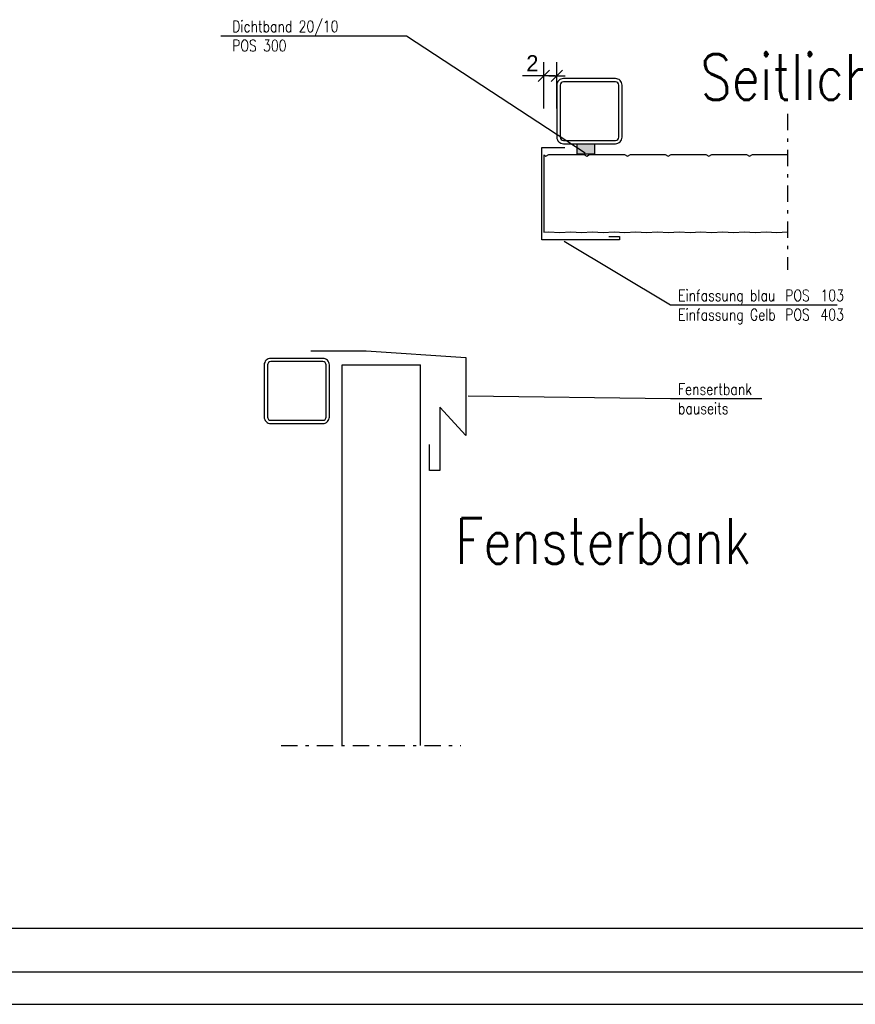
# Model space of a CAD drawing. Extents: x 0 to 238, y 0 to 168.
# Tile 9 of 31: x 90 to 115, y 0 to 30. Entities that reach past the tile are written whole.
import ezdxf

# ---------------------------------------------------------------- set-up
doc = ezdxf.new("R2010")
doc.units = 0
doc.header["$LTSCALE"] = 2
doc.header["$MEASUREMENT"] = 0
for name, pattern in [('AUSGEZOGEN', [0]), ('PUNKT_WEIT', [5, 0, -5]), ('STRICHPUNKT', [1, 0.5, -0.25, 0, -0.25])]:
    doc.linetypes.add(name, pattern=pattern)
doc.layers.get('0').update_dxf_attribs({"linetype": 'CONTINUOUS'})
doc.layers.get('DEFPOINTS').update_dxf_attribs({"linetype": 'AUSGEZOGEN'})
for name, color, linetype in [('T__KONS', 3, 'CONTINUOUS'), ('T__KT', 7, 'AUSGEZOGEN'), ('T__RAND', 7, 'CONTINUOUS'), ('T__SCHR', 7, 'CONTINUOUS'), ('T__TEXT', 2, 'AUSGEZOGEN'), ('T__VERM', 2, 'CONTINUOUS')]:
    doc.layers.add(name, color=color, linetype=linetype)
doc.styles.add('SIMPLEX8', font='simplexd', dxfattribs={"width": 0.8})
doc.dimstyles.new('SOFIBEMRE', dxfattribs={"dimtxt": 0.5, "dimasz": 0.05, "dimexe": 0.18, "dimexo": 0.0625, "dimgap": 0.135, "dimtad": 1, "dimdec": 0, "dimrnd": 0.001, "dimzin": 0, "dimdsep": 46, "dimtxsty": 'Standard', "dimblk1": 'SOFI-VERRE', "dimblk2": 'SOFI-VERLI', "dimsah": 1, "dimcen": 0.5, "dimse1": 1, "dimse2": 1, "dimclrd": 1, "dimclrt": 2, "dimadec": 0, "dimazin": 0, "dimtfac": 1, "dimtdec": 4, "dimtmove": 0, "dimatfit": 3, "dimldrblk": 'SOFI-VERRE', "dimfxl": 0, "dimtolj": 1, "dimtzin": 0, "dimarcsym": 0})

# ---------------------------------------------------------------- blocks, each defined once
blk = doc.blocks.new('ASO_BORDER')
at = {"color": 0, "linetype": 'ByBlock'}
blk.add_line((0, 0), (1, 0), dxfattribs=at)
blk = doc.blocks.new('SOFI-IRAN')
at = {"layer": 'T__RAND', "color": 0, "linetype": 'ByBlock', "xscale": 232.8, "yscale": 166.2}
blk.add_blockref('ASO_BORDER', (0, 0), dxfattribs=at)
blk = doc.blocks.new('KDTEXT')
at = {"layer": 'T__KT', "color": 2, "style": 'SIMPLEX8', "width": 0.8}
for tag, p in [('KD-NAME1', (0, 0.012)), ('KD-TITEL1', (0.329, 0.012)), ('KD-NAME2', (0, -0.047)), ('KD-TITEL2', (0.329, -0.047))]:
    blk.add_attdef(tag, p, '', height=0.035, dxfattribs=at)
at = {"layer": 'T__KT', "color": 3, "style": 'SIMPLEX8', "width": 0.8}
for tag, p in [('KD-POS1', (0.4373, 0.012)), ('KD-POS2', (0.4373, -0.047))]:
    blk.add_attdef(tag, p, '', height=0.035, dxfattribs=at)
blk = doc.blocks.new('SOFI-VERRE')
at = {"color": 0, "linetype": 'ByBlock'}
for p, q in [((0, -20), (0, 8.5)), ((-5, 0), (5, 0)), ((3.535, 3.535), (-3.535, -3.535))]:
    blk.add_line(p, q, dxfattribs=at)
blk = doc.blocks.new('SOFI-VERLI')
at = {"color": 0, "linetype": 'ByBlock'}
for p, q in [((0, 20), (0, -8.5)), ((-5, 0), (5, 0)), ((3.535, 3.535), (-3.535, -3.535))]:
    blk.add_line(p, q, dxfattribs=at)
blk = doc.blocks.new('*D604')
at = {"color": 1, "linetype": 'ByBlock'}
for p, q in [((105.65, 28.5), (104.996, 28.5)), ((106, 28.5), (105.7, 28.5))]:
    blk.add_line(p, q, dxfattribs=at)
at = {"layer": 'DEFPOINTS', "color": 0, "linetype": 'ByBlock'}
for p in [(105.65, 28.5), (105.65, 25.245), (106.05, 25.245)]:
    blk.add_point(p, dxfattribs=at)
at = {"color": 1, "linetype": 'ByBlock', "xscale": 0.05, "yscale": 0.05, "zscale": 0.05, "rotation": 180}
blk.add_blockref('SOFI-VERLI', (105.65, 28.5), dxfattribs=at)
at = {"color": 1, "linetype": 'ByBlock', "xscale": 0.05, "yscale": 0.05, "zscale": 0.05}
blk.add_blockref('SOFI-VERRE', (106.05, 28.5), dxfattribs=at)
at = {"color": 2, "linetype": 'ByBlock', "insert": (105.298, 28.885), "char_height": 0.5, "attachment_point": 5}
blk.add_mtext('\\A1;2', dxfattribs=at)
blk = doc.blocks.new('*U605')
at = {"color": 0}
blk.add_solid([(106.663, 26.108), (107.216, 26.108), (106.663, 26.4), (107.216, 26.4)], dxfattribs=at)
blk = doc.blocks.new('KDTXT')
at = {"layer": 'T__KT', "color": 2, "style": 'SIMPLEX8', "width": 0.8}
for tag, p in [('KD-NAME1', (0, 0.012)), ('KD-TITEL1', (0.329, 0.012)), ('KD-NAME2', (0, -0.047)), ('KD-TITEL2', (0.329, -0.047))]:
    blk.add_attdef(tag, p, '', height=0.035, dxfattribs=at)
at = {"layer": 'T__KT', "color": 3, "style": 'SIMPLEX8', "width": 0.8}
for tag, p in [('KD-POS1', (0.4373, 0.012)), ('KD-POS2', (0.4373, -0.047))]:
    blk.add_attdef(tag, p, '', height=0.035, dxfattribs=at)

msp = doc.modelspace()

# ---------------------------------------------------------------- linework, layer by layer
at = {"layer": 'DEFPOINTS', "color": 6, "linetype": 'PUNKT_WEIT'}
msp.add_lwpolyline([(107.216, 26.4), (106.663, 26.4), (106.663, 26.108), (107.216, 26.108)], close=True, dxfattribs=at)
at = {"layer": 'T__KONS', "color": 1, "linetype": 'STRICHPUNKT', "ltscale": 0.5}
for p, q in [((113.127, 27.33), (113.127, 22.55)), ((97.585, 7.946), (103.105, 7.946))]:
    msp.add_line(p, q, dxfattribs=at)
at = {"layer": 'T__KONS', "color": 1}
msp.add_line((105.65, 26.074), (105.65, 23.704), dxfattribs=at)
at = {"layer": 'T__KONS', "color": 2}
for p, q in [((99.463, 7.946), (99.463, 19.627)), ((99.463, 19.627), (101.863, 19.627)), ((101.863, 7.946), (101.863, 19.627))]:
    msp.add_line(p, q, dxfattribs=at)
at = {"layer": 'T__KONS', "color": 3}
for points in [[(106.25, 26.417), (107.85, 26.417, 0.414214), (108.05, 26.617), (108.05, 28.217, 0.414214), (107.85, 28.417), (106.25, 28.417, 0.414214), (106.05, 28.217), (106.05, 26.617, 0.414214), (106.25, 26.417)], [(106.25, 26.517), (107.85, 26.517, 0.414214), (107.95, 26.617), (107.95, 28.217, 0.414214), (107.85, 28.317), (106.25, 28.317, 0.414214), (106.15, 28.217), (106.15, 26.617, 0.414214), (106.25, 26.517)], [(97.265, 17.827), (98.865, 17.827, 0.414214), (99.065, 18.027), (99.065, 19.627, 0.414214), (98.865, 19.827), (97.265, 19.827, 0.414214), (97.065, 19.627), (97.065, 18.027, 0.414214), (97.265, 17.827)], [(97.265, 17.927), (98.865, 17.927, 0.414214), (98.965, 18.027), (98.965, 19.627, 0.414214), (98.865, 19.727), (97.265, 19.727, 0.414214), (97.165, 19.627), (97.165, 18.027, 0.414214), (97.265, 17.927)]]:
    msp.add_lwpolyline(points, format="xyb", close=True, dxfattribs=at)
at = {"layer": 'T__KONS', "color": 2}
for points in [[(107.643, 23.567), (107.969, 23.567), (107.969, 23.464), (105.584, 23.464), (105.584, 26.3), (106.293, 26.3)], [(105.65, 26.074), (105.715, 26.036), (105.806, 26.089), (106.874, 26.089), (106.965, 26.036), (107.056, 26.089), (108.124, 26.089), (108.215, 26.036), (108.306, 26.089), (109.374, 26.089), (109.465, 26.036), (109.556, 26.089), (110.624, 26.089), (110.715, 26.036), (110.806, 26.089), (111.874, 26.089), (111.965, 26.036), (112.056, 26.089), (113.124, 26.089), (113.127, 26.087)], [(105.65, 23.704), (105.807, 23.717), (106.14, 23.689), (106.474, 23.717), (106.807, 23.689), (107.14, 23.717), (107.474, 23.689), (107.807, 23.717), (108.141, 23.689), (108.474, 23.717), (108.807, 23.689), (109.141, 23.717), (109.474, 23.689), (109.808, 23.717), (110.141, 23.689), (110.474, 23.717), (110.808, 23.689), (111.141, 23.717), (111.475, 23.689), (111.808, 23.717), (112.141, 23.689), (112.475, 23.717), (112.808, 23.689), (113.127, 23.716)], [(98.5, 20.06), (100.2, 20.06), (103.253, 19.852), (103.253, 17.459), (102.455, 18.326), (102.455, 16.384), (102.143, 16.384), (102.143, 17.182)]]:
    msp.add_lwpolyline(points, dxfattribs=at)
at = {"layer": 'T__KONS', "color": 1}
msp.add_lwpolyline([(106.663, 26.108), (107.216, 26.108), (107.216, 26.4), (106.663, 26.4)], close=True, dxfattribs=at)
at = {"layer": 'T__KT', "color": 1}
for points in [[(95.732, 29.724), (101.429, 29.724), (106.923, 26.133)], [(114.659, 21.465), (109.538, 21.465), (106.271, 23.419)], [(112.341, 18.587), (109.538, 18.587), (103.322, 18.673)]]:
    msp.add_lwpolyline(points, dxfattribs=at)

# ---------------------------------------------------------------- block references
at = {"layer": 'DEFPOINTS', "color": 6, "linetype": 'Continuous', "xscale": 191.4579940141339, "yscale": 50.03289031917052, "zscale": 191.4579940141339}
msp.add_blockref('ASO_BORDER', (6.08, 2.339), dxfattribs=at)
at = {"layer": 'T__KT'}
ref = msp.add_blockref('KDTXT', (96.082, 29.724), dxfattribs=dict(at, xscale=10, yscale=10, zscale=10))
ref.add_attrib('KD-NAME1', 'Dichtband 20/10', (96.082, 29.844), dxfattribs={"color": 2, "height": 0.35, "style": 'SIMPLEX8', "width": 0.8})
ref.add_attrib('KD-NAME2', 'POS 300', (96.082, 29.254), dxfattribs={"color": 2, "height": 0.35, "style": 'SIMPLEX8', "width": 0.8})
at = {"layer": 'T__KT', "xscale": 10, "yscale": 10, "zscale": 10}
msp.add_blockref('KDTEXT', (109.77, 21.465), dxfattribs=at).add_auto_attribs({'KD-NAME1': 'Einfassung blau', 'KD-TITEL1': 'POS', 'KD-POS1': '103', 'KD-NAME2': 'Einfassung Gelb ', 'KD-TITEL2': 'POS', 'KD-POS2': '403'})
at = {"layer": 'T__KT'}
ref = msp.add_blockref('KDTEXT', (109.77, 18.587), dxfattribs=dict(at, xscale=10, yscale=10, zscale=10))
ref.add_attrib('KD-NAME1', 'Fensertbank', (109.77, 18.707), dxfattribs={"color": 2, "height": 0.35, "style": 'SIMPLEX8', "width": 0.8})
ref.add_attrib('KD-NAME2', 'bauseits', (109.77, 18.117), dxfattribs={"color": 2, "height": 0.35, "style": 'SIMPLEX8', "width": 0.8})
at = {"layer": 'T__RAND', "color": 7, "xscale": 237.8, "yscale": 168.2}
msp.add_blockref('ASO_BORDER', (0, 0), dxfattribs=at)
at = {"layer": 'T__RAND', "color": 3, "linetype": 'Continuous'}
msp.add_blockref('SOFI-IRAN', (4, 1), dxfattribs=at)
at = {"layer": 'T__SCHR', "color": 1}
msp.add_blockref('*U605', (0, 0), dxfattribs=at)

# ---------------------------------------------------------------- texts
at = {"layer": 'T__TEXT', "color": 4, "style": 'SIMPLEX8', "width": 0.8}
for s, p in [('Seitlicher Abschluss', (110.456, 27.762)), ('Fensterbank', (102.928, 13.525))]:
    msp.add_text(s, height=1.4, dxfattribs=at).set_placement(p)

# ---------------------------------------------------------------- dimensions: what is measured, and where the dimension line sits
at = {"layer": 'T__VERM', "color": 1, "linetype": 'Continuous'}
dim = msp.add_linear_dim(base=(105.65, 28.5), p1=(106.05, 25.245), p2=(105.65, 25.245), angle=180, text='2', dimstyle='SOFIBEMRE', override={"dimgap": 0.135}, dxfattribs=at)
dim.commit()
dim.dimension.update_dxf_attribs({"geometry": '*D604', "text_midpoint": (105.298, 28.885)})

doc.saveas('drawing.dxf')
